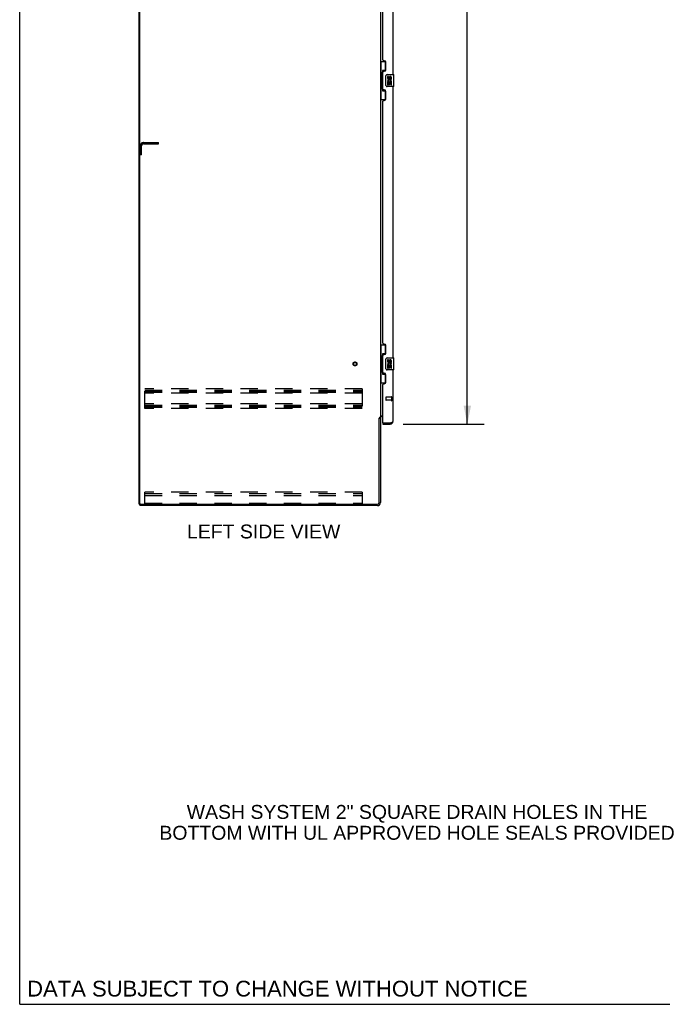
# Model space of a CAD drawing. Header units: inches. Extents: x 0 to 262, y 0 to 169.
# Tile 1 of 18: x 0 to 53, y 0 to 82. Entities that reach past the tile are written whole.
import ezdxf

# ---------------------------------------------------------------- set-up
doc = ezdxf.new("R2010")
doc.units = ezdxf.units.IN
doc.header["$LTSCALE"] = 14.384615
doc.header["$MEASUREMENT"] = 0
doc.linetypes.add('HIDDEN', pattern=[0.2, 0.1, -0.1])
doc.layers.get('0').update_dxf_attribs({"linetype": 'CONTINUOUS'})
for name, color, linetype in [('02___PRT_ALL_AXES', 7, 'CONTINUOUS'), ('DEFAULT_2', 8, 'HIDDEN'), ('DIMENSIONS', 7, 'CONTINUOUS')]:
    doc.layers.add(name, color=color, linetype=linetype)
doc.styles.get("Standard").update_dxf_attribs({"font": 'arial.ttf'})
doc.dimstyles.new('DIMSTYLE_1', dxfattribs={"dimtxt": 1.153846, "dimasz": 1.538462, "dimexe": 0.09, "dimexo": 0.07, "dimgap": 0.0375, "dimtad": 0, "dimtih": 1, "dimtoh": 1, "dimzin": 4, "dimdsep": 46, "dimtxsty": 'Standard', "dimblk": '_FILLED', "dimblk1": '_FILLED', "dimblk2": '_FILLED', "dimcen": 0.09, "dimazin": 1, "dimtfac": 1, "dimtdec": 3, "dimtofl": 0, "dimtmove": 0, "dimatfit": 3, "dimldrblk": '_FILLED', "dimfxl": 1, "dimtolj": 1, "dimtzin": 4, "dimarcsym": 0})

# ---------------------------------------------------------------- blocks, each defined once
blk = doc.blocks.new('_FILLED')
at = {"color": 0, "linetype": 'ByBlock'}
blk.add_solid([(0, 0), (-1, 0.2), (-1, -0.2)], dxfattribs=at)
blk = doc.blocks.new('*D21')
at = {"layer": 'DIMENSIONS', "color": 2, "linetype": 'Continuous'}
for p, q in [((31.791, 128.615), (38.492, 128.615)), ((37.107, 128.615), (37.107, 90.577)), ((37.107, 48.115), (37.107, 86.539)), ((31.791, 48.115), (38.492, 48.115))]:
    blk.add_line(p, q, dxfattribs=at)
at = {"layer": 'DIMENSIONS', "color": 2, "linetype": 'Continuous', "xscale": 1.5384615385, "yscale": 1.5384615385, "zscale": 1.5384615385}
for p, rotation in [((37.107, 128.615), 90), ((37.107, 48.115), 270)]:
    blk.add_blockref('_FILLED', p, dxfattribs=dict(at, rotation=rotation))
at = {"layer": 'DIMENSIONS', "color": 2, "linetype": 'Continuous', "insert": (37.107, 90), "char_height": 1.1538, "width": 5.9022, "attachment_point": 2, "line_spacing_factor": 0.9}
blk.add_mtext('80.50\\PDOORS', dxfattribs=at)

msp = doc.modelspace()

# ---------------------------------------------------------------- linework, layer by layer
at = {"color": 7, "linetype": 'Continuous'}
for p, q in [((0, 0), (0, 169.231)), ((9.902, 41.469), (9.902, 131.261)), ((29.902, 78.19), (30.343, 78.19)), ((29.941, 78.19), (29.941, 77.165)), ((30.306, 78.19), (30.306, 77.41)), ((29.92, 77.165), (30.042, 77.165)), ((29.92, 77.165), (29.92, 76.065)), ((30.042, 77.195), (30.042, 77.216)), ((30.042, 76.065), (30.042, 77.165)), ((30.306, 77.455), (30.079, 77.455)), ((30.079, 77.455), (30.079, 75.775)), ((30.365, 76.215), (30.365, 77.015)), ((30.465, 77.115), (31.005, 77.115)), ((31.02, 76.13), (31.02, 77.1)), ((29.92, 76.065), (30.042, 76.065)), ((29.941, 76.065), (29.941, 75.04)), ((30.042, 76.014), (30.042, 76.035)), ((31.005, 76.115), (30.465, 76.115)), ((30.079, 75.775), (30.306, 75.775)), ((30.306, 75.82), (30.306, 75.04)), ((29.902, 75.04), (30.343, 75.04)), ((29.902, 54.69), (30.343, 54.69)), ((29.941, 54.69), (29.941, 53.665)), ((30.306, 53.955), (30.079, 53.955)), ((30.079, 53.955), (30.079, 52.275)), ((30.306, 54.69), (30.306, 53.91)), ((29.92, 53.665), (30.042, 53.665)), ((29.92, 53.665), (29.92, 52.565)), ((30.042, 53.695), (30.042, 53.716)), ((30.042, 52.565), (30.042, 53.665)), ((30.365, 52.715), (30.365, 53.515)), ((30.465, 53.615), (31.005, 53.615)), ((31.02, 52.63), (31.02, 53.6)), ((29.92, 52.565), (30.042, 52.565)), ((29.941, 52.565), (29.941, 51.54)), ((30.042, 52.514), (30.042, 52.535)), ((30.079, 52.275), (30.306, 52.275)), ((30.306, 52.32), (30.306, 51.54)), ((31.005, 52.615), (30.465, 52.615)), ((29.902, 51.54), (30.343, 51.54)), ((29.798, 48.605), (29.902, 48.605)), ((30.106, 48.219), (30.126, 48.219)), ((30.106, 48.219), (30.106, 48.115)), ((30.714, 48.115), (30.714, 48.219)), ((9.902, 41.469), (10.017, 41.469)), ((9.954, 41.469), (9.954, 41.365)), ((0, 0), (261.538, 0))]:
    msp.add_line(p, q, dxfattribs=at)
at = {"color": 3, "linetype": 'Continuous'}
for p, q in [((9.954, 41.531), (9.954, 131.198)), ((29.902, 128.072), (29.902, 48.657)), ((30.96, 77.115), (30.96, 99.615)), ((30.106, 78.322), (30.106, 98.407)), ((30.226, 78.262), (30.166, 78.262)), ((30.356, 77.512), (30.356, 78.132)), ((30.106, 75.907), (30.106, 77.322)), ((30.166, 77.382), (30.226, 77.382)), ((30.96, 53.615), (30.96, 76.115)), ((30.226, 75.847), (30.166, 75.847)), ((30.356, 75.097), (30.356, 75.717)), ((30.106, 54.822), (30.106, 74.907)), ((30.166, 74.967), (30.226, 74.967)), ((30.226, 54.762), (30.166, 54.762)), ((30.356, 54.012), (30.356, 54.632)), ((30.106, 52.407), (30.106, 53.822)), ((30.166, 53.882), (30.226, 53.882)), ((30.226, 52.347), (30.166, 52.347)), ((30.96, 48.361), (30.96, 52.615)), ((30.166, 51.467), (30.226, 51.467)), ((30.356, 51.597), (30.356, 52.217)), ((30.106, 48.239), (30.106, 51.407)), ((29.798, 41.612), (29.798, 48.617)), ((29.902, 48.657), (29.828, 48.657)), ((29.902, 48.813), (30.106, 48.813)), ((29.902, 48.618), (29.902, 41.611)), ((30.106, 48.761), (30.045, 48.761)), ((30.126, 48.219), (30.714, 48.219)), ((30.714, 48.219), (30.746, 48.231)), ((30.106, 48.115), (30.714, 48.115)), ((29.656, 41.365), (9.954, 41.365)), ((10.017, 41.469), (29.655, 41.469))]:
    msp.add_line(p, q, dxfattribs=at)
at = {"color": 7, "linetype": 'Continuous'}
for points in [[(30.079, 77.431), (30.079, 77.428), (30.08, 77.424), (30.081, 77.42), (30.082, 77.416), (30.084, 77.411), (30.086, 77.406), (30.088, 77.4), (30.091, 77.394), (30.095, 77.388), (30.098, 77.381), (30.103, 77.374), (30.108, 77.366), (30.113, 77.357), (30.115, 77.354)], [(30.365, 77.015), (30.366, 77.021), (30.366, 77.027), (30.367, 77.033), (30.368, 77.039), (30.37, 77.045), (30.372, 77.051)], [(30.372, 76.179), (30.37, 76.184), (30.368, 76.19), (30.367, 76.196), (30.366, 76.202), (30.366, 76.209), (30.365, 76.215)], [(30.115, 75.876), (30.113, 75.872), (30.108, 75.864), (30.103, 75.856), (30.098, 75.849), (30.095, 75.842), (30.091, 75.835), (30.088, 75.829), (30.086, 75.824), (30.084, 75.819), (30.082, 75.814), (30.081, 75.81), (30.08, 75.806), (30.079, 75.802), (30.079, 75.799)], [(30.079, 53.931), (30.079, 53.928), (30.08, 53.924), (30.081, 53.92), (30.082, 53.916), (30.084, 53.911), (30.086, 53.906), (30.088, 53.9), (30.091, 53.894), (30.095, 53.888), (30.098, 53.881), (30.103, 53.874), (30.108, 53.866), (30.113, 53.857), (30.115, 53.854)], [(30.365, 53.515), (30.366, 53.521), (30.366, 53.527), (30.367, 53.533), (30.368, 53.539), (30.37, 53.545), (30.372, 53.551)], [(30.115, 52.376), (30.113, 52.372), (30.108, 52.364), (30.103, 52.356), (30.098, 52.349), (30.095, 52.342), (30.091, 52.335), (30.088, 52.329), (30.086, 52.324), (30.084, 52.319), (30.082, 52.314), (30.081, 52.31), (30.08, 52.306), (30.079, 52.302), (30.079, 52.299)], [(30.372, 52.679), (30.37, 52.684), (30.368, 52.69), (30.367, 52.696), (30.366, 52.702), (30.366, 52.709), (30.365, 52.715)]]:
    msp.add_lwpolyline(points, dxfattribs=at)
at = {"color": 3, "linetype": 'Continuous'}
for points in [[(29.812, 48.639), (29.81, 48.635), (29.809, 48.633), (29.808, 48.631), (29.807, 48.63), (29.806, 48.628), (29.805, 48.626), (29.804, 48.624), (29.802, 48.623), (29.801, 48.621), (29.8, 48.619), (29.798, 48.617)], [(29.828, 48.657), (29.826, 48.656), (29.824, 48.654), (29.822, 48.653), (29.821, 48.651), (29.819, 48.65), (29.818, 48.648), (29.817, 48.647), (29.816, 48.645), (29.815, 48.644), (29.814, 48.643), (29.813, 48.641), (29.812, 48.64), (29.812, 48.639)], [(30.746, 48.231), (30.762, 48.237), (30.778, 48.243), (30.793, 48.248)], [(30.793, 48.248), (30.808, 48.254), (30.823, 48.26), (30.837, 48.266), (30.851, 48.272), (30.864, 48.278), (30.876, 48.284), (30.888, 48.29), (30.899, 48.296), (30.909, 48.302), (30.919, 48.308), (30.927, 48.314), (30.935, 48.32), (30.941, 48.326), (30.947, 48.332), (30.952, 48.338), (30.955, 48.343), (30.958, 48.349), (30.96, 48.355), (30.96, 48.361)]]:
    msp.add_lwpolyline(points, dxfattribs=at)
for centre, radius, start, end in [((30.166, 78.322), 0.06, 180, 270), ((30.226, 78.132), 0.13, 0, 90), ((30.166, 77.322), 0.06, 90, 180), ((30.226, 77.512), 0.13, 270, 360), ((30.166, 75.907), 0.06, 180, 270), ((30.226, 75.717), 0.13, 0, 90), ((30.166, 74.907), 0.06, 90, 180), ((30.226, 75.097), 0.13, 270, 360), ((30.166, 54.822), 0.06, 180, 270), ((30.226, 54.632), 0.13, 0, 90), ((30.226, 54.012), 0.13, 270, 360), ((30.166, 53.822), 0.06, 90, 180), ((30.166, 52.407), 0.06, 180, 270), ((30.226, 52.217), 0.13, 0, 90), ((30.166, 51.407), 0.06, 90, 180), ((30.226, 51.597), 0.13, 270, 360), ((30.045, 48.618), 0.142, 90, 180), ((30.126, 48.239), 0.02, 180, 270), ((30.714, 48.361), 0.246, 270, 360), ((10.017, 41.531), 0.0625, 180, 270), ((29.655, 41.612), 0.143, 270, 360), ((29.656, 41.611), 0.246, 270, 360)]:
    msp.add_arc(centre, radius, start, end, dxfattribs=at)
at = {"color": 7, "linetype": 'Continuous'}
for centre, radius, start, end in [((30.465, 77.015), 0.1, 90, 158.79459), ((31.005, 77.1), 0.015, 0, 90), ((30.465, 76.215), 0.1, 201.20502, 270), ((31.005, 76.13), 0.015, 270, 360), ((30.465, 53.515), 0.1, 90, 158.79459), ((31.005, 53.6), 0.015, 0, 90), ((30.465, 52.715), 0.1, 201.20502, 270), ((31.005, 52.63), 0.015, 270, 360), ((30.714, 48.361), 0.142, 270, 311.33886), ((30.796, 48.505), 0.26, 267.37257, 270)]:
    msp.add_arc(centre, radius, start, end, dxfattribs=at)
for centre, start_param, end_param in [((30.146, 77.205), 0.699287, 1.51401), ((30.146, 77.205), -4.655602, -3.84088), ((30.146, 76.024), 0.699287, 1.51401), ((30.146, 76.024), -4.655602, -3.84088), ((30.146, 53.705), 0.699287, 1.51401), ((30.146, 53.705), -4.655602, -3.84088), ((30.146, 52.524), 0.699287, 1.51401), ((30.146, 52.524), -4.655602, -3.84088)]:
    msp.add_ellipse(centre, major_axis=(0, 0.18), ratio=0.579493, start_param=start_param, end_param=end_param, dxfattribs=at)
at = {"layer": '02___PRT_ALL_AXES', "color": 7, "linetype": 'Continuous'}
for p, q in [((30.566, 76.961), (30.503, 76.961)), ((30.503, 76.961), (30.503, 76.824)), ((30.566, 76.824), (30.566, 76.961)), ((30.631, 76.887), (30.631, 76.818)), ((30.692, 76.824), (30.691, 76.866)), ((30.754, 76.866), (30.754, 76.73)), ((30.817, 76.73), (30.817, 76.866)), ((30.521, 76.499), (30.503, 76.499)), ((30.503, 76.499), (30.503, 76.269)), ((30.503, 76.269), (30.566, 76.269)), ((30.556, 76.499), (30.583, 76.519)), ((30.556, 76.499), (30.817, 76.499)), ((30.566, 76.436), (30.631, 76.436)), ((30.566, 76.269), (30.566, 76.436)), ((30.631, 76.436), (30.631, 76.3)), ((30.631, 76.3), (30.691, 76.3)), ((30.691, 76.436), (30.754, 76.436)), ((30.691, 76.3), (30.691, 76.436)), ((30.747, 76.535), (30.804, 76.51)), ((30.754, 76.73), (30.817, 76.73)), ((30.754, 76.436), (30.754, 76.269)), ((30.754, 76.269), (30.817, 76.269)), ((30.817, 76.269), (30.817, 76.499)), ((30.566, 53.461), (30.503, 53.461)), ((30.503, 53.461), (30.503, 53.324)), ((30.566, 53.324), (30.566, 53.461)), ((30.631, 53.387), (30.631, 53.318)), ((30.692, 53.324), (30.691, 53.366)), ((30.754, 53.366), (30.754, 53.23)), ((30.754, 53.23), (30.817, 53.23)), ((30.817, 53.23), (30.817, 53.366)), ((30.521, 52.999), (30.503, 52.999)), ((30.503, 52.999), (30.503, 52.769)), ((30.503, 52.769), (30.566, 52.769)), ((30.556, 52.999), (30.583, 53.019)), ((30.556, 52.999), (30.817, 52.999)), ((30.566, 52.936), (30.631, 52.936)), ((30.566, 52.769), (30.566, 52.936)), ((30.631, 52.936), (30.631, 52.8)), ((30.631, 52.8), (30.691, 52.8)), ((30.691, 52.936), (30.754, 52.936)), ((30.691, 52.8), (30.691, 52.936)), ((30.747, 53.035), (30.804, 53.01)), ((30.754, 52.936), (30.754, 52.769)), ((30.754, 52.769), (30.817, 52.769)), ((30.817, 52.769), (30.817, 52.999))]:
    msp.add_line(p, q, dxfattribs=at)
at = {"layer": '02___PRT_ALL_AXES', "color": 8, "linetype": 'HIDDEN'}
for p, q in [((30.813, 50.343), (30.366, 50.343)), ((30.813, 50.095), (30.366, 50.095)), ((30.813, 50.343), (30.813, 50.095))]:
    msp.add_line(p, q, dxfattribs=at)
msp.add_circle((27.798, 53.115), 0.124, dxfattribs=at)
at = {"layer": '02___PRT_ALL_AXES', "color": 7, "linetype": 'Continuous'}
for centre, radius, start, end in [((30.597, 76.824), 0.0943, 180, 360), ((30.597, 76.824), 0.0314, 180, 261.22946), ((30.597, 76.829), 0.0362, 263.42855, 341.76278), ((30.723, 76.866), 0.0943, 68.69989, 167.43379), ((30.723, 76.866), 0.0314, 0, 180.04847), ((30.723, 76.866), 0.0943, 0, 68.67039), ((30.657, 76.573), 0.154, 161.41988, 206.19629), ((30.66, 76.573), 0.157, 336.59665, 161.87913), ((30.66, 76.573), 0.157, 205.73705, 207.8532), ((30.66, 76.573), 0.0943, 336.59665, 215.11217), ((30.597, 53.324), 0.0943, 180, 360), ((30.657, 53.073), 0.154, 161.41988, 206.19629), ((30.66, 53.073), 0.157, 336.59665, 161.87913), ((30.597, 53.324), 0.0314, 180, 261.22946), ((30.66, 53.073), 0.0943, 336.59665, 215.11217), ((30.597, 53.329), 0.0362, 263.42855, 341.76278), ((30.723, 53.366), 0.0943, 68.69989, 167.43379), ((30.723, 53.366), 0.0314, 0, 180.04847), ((30.723, 53.366), 0.0943, 0, 68.67039), ((30.66, 53.073), 0.157, 205.73705, 207.8532)]:
    msp.add_arc(centre, radius, start, end, dxfattribs=at)
at = {"layer": 'DEFAULT_2', "color": 8, "linetype": 'HIDDEN'}
for p, q in [((10.006, 70.469), (10.006, 71.222)), ((10.11, 70.469), (10.11, 71.222)), ((10.253, 71.469), (11.506, 71.469)), ((10.253, 71.365), (11.506, 71.365)), ((11.506, 71.365), (11.506, 71.469)), ((10.11, 70.469), (10.006, 70.469)), ((28.381, 51.052), (10.381, 51.052)), ((10.381, 49.427), (10.381, 51.052)), ((10.381, 50.948), (28.381, 50.948)), ((10.381, 50.858), (28.381, 50.858)), ((10.381, 50.781), (28.381, 50.781)), ((28.381, 50.677), (10.381, 50.677)), ((28.381, 51.052), (28.381, 49.427)), ((30.356, 50.333), (30.356, 50.105)), ((30.813, 50.361), (30.813, 50.077)), ((30.856, 50.361), (30.856, 50.077)), ((28.381, 49.802), (10.381, 49.802)), ((10.381, 49.698), (28.381, 49.698)), ((10.381, 49.608), (28.381, 49.608)), ((10.381, 49.531), (28.381, 49.531)), ((28.381, 49.427), (10.381, 49.427)), ((28.381, 42.469), (10.381, 42.469)), ((10.381, 41.469), (10.381, 42.469)), ((28.381, 42.469), (28.381, 41.469)), ((10.381, 42.365), (28.381, 42.365)), ((10.381, 42.364), (28.381, 42.364)), ((10.381, 42.188), (28.381, 42.188)), ((10.381, 41.573), (28.381, 41.573))]:
    msp.add_line(p, q, dxfattribs=at)
for radius in [0.164, 0.124]:
    msp.add_circle((27.798, 53.115), radius, dxfattribs=at)
for centre, radius, start, end in [((10.253, 71.222), 0.246, 90, 180), ((10.253, 71.222), 0.142, 90, 180), ((30.366, 50.333), 0.01, 90, 180), ((30.366, 50.105), 0.01, 180, 270), ((30.835, 50.361), 0.0215, 0, 180), ((30.835, 50.077), 0.0215, 180, 360)]:
    msp.add_arc(centre, radius, start, end, dxfattribs=at)

# ---------------------------------------------------------------- texts
at = {"layer": 'DIMENSIONS', "color": 2, "linetype": 'Continuous', "attachment_point": 2, "line_spacing_factor": 0.9}
for s, insert, char_height, width in [('LEFT SIDE VIEW', (20.224, 39.793), 1.15385, 12.68802), ('WASH SYSTEM 2" SQUARE DRAIN HOLES IN THE\\PBOTTOM WITH UL APPROVED HOLE SEALS PROVIDED', (32.938, 16.534), 1.15385, 42.63655), ('DATA SUBJECT TO CHANGE WITHOUT NOTICE', (21.366, 1.953), 1.30769, 41.42808)]:
    msp.add_mtext(s, dxfattribs=dict(at, insert=insert, char_height=char_height, width=width))

# ---------------------------------------------------------------- dimensions: what is measured, and where the dimension line sits
at = {"layer": 'DIMENSIONS', "color": 2, "linetype": 'Continuous'}
dim = msp.add_linear_dim(base=(37.107, 48.115), p1=(31.721, 128.615), p2=(31.721, 48.115), angle=270, text='<>\\PDOORS', dimstyle='DIMSTYLE_1', dxfattribs=at)
dim.commit()
dim.dimension.update_dxf_attribs({"geometry": '*D21', "text_midpoint": (37.107, 88.558), "dimtype": 160})

doc.saveas('drawing.dxf')
